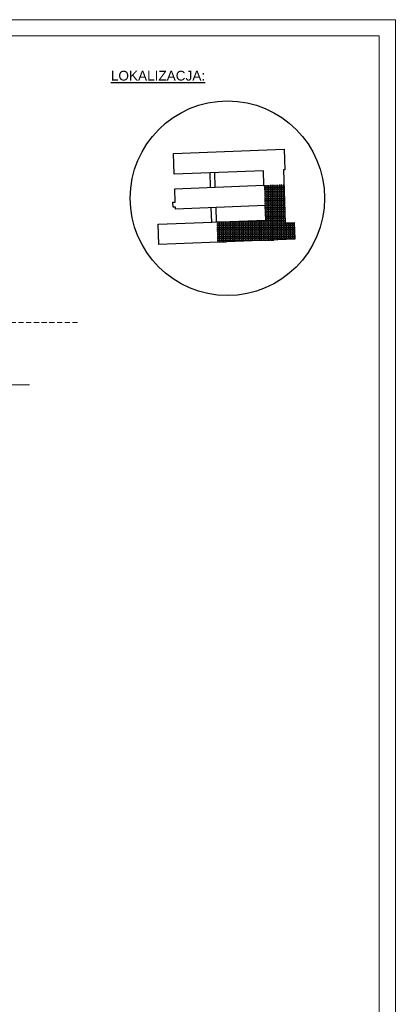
# Model space of a CAD drawing. Header units: millimetres. Extents: x -1413 to 4627, y 0 to 12711.
# Tile 247 of 247: x 3467 to 4627, y 9676 to 12711. Entities that reach past the tile are written whole.
import ezdxf

# ---------------------------------------------------------------- set-up
doc = ezdxf.new("R2010")
doc.units = ezdxf.units.MM
for name, pattern in [('ACAD_ISO02W100', [15, 12, -3]), ('CACHE2', [4.7625, 3.175, -1.5875]), ('DASHED2', [0.375, 0.25, -0.125])]:
    doc.linetypes.add(name, pattern=pattern)
for name, color, linetype, lineweight in [('sq_bud istn', 253, 'Continuous', 15), ('SQ_Opisy', 7, 'Continuous', 18), ('SQ_ZAKRES_OPRACOWANIA', 7, 'ACAD_ISO02W100', 20)]:
    doc.layers.add(name, color=color, linetype=linetype, lineweight=lineweight)
doc.layers.add('SQ_STREFY FUNKCJONALNE', color=7, linetype='Continuous')
doc.styles.add('SQ_Arial', font='arial.ttf')

# ---------------------------------------------------------------- blocks, each defined once
blk = doc.blocks.new('LOKALIZACJA')
at = {"true_color": 0x000000}
h = blk.add_hatch(dxfattribs=at)
h.set_pattern_fill('ANGLE', color=18, scale=0.8)
h.set_pattern_definition([(0, (5599.9307, 6024.735), (0, 5.588), [4.064, -1.524]), (90, (5599.9307, 6024.735), (-5.588, 3e-16), [4.064, -1.524])])
h.paths.add_polyline_path([(28193.9, 30050.5), (28166.1, 30049.7), (28162, 30167.3), (28100.4, 30165.2), (28104.7, 30102.3), (28106.2, 30057.3), (27954.3, 30052), (27956.7, 29989.5), (28195.3, 29998.6)])
at = {"color": 18, "true_color": 0x000000}
for p, q in [((27935.7, 30158.8), (27934, 30203.9)), ((27950.3, 30159.3), (27948.6, 30204.4)), ((27939.7, 30051.5), (27938, 30095.6)), ((27954.3, 30052), (27952.7, 30096.2))]:
    blk.add_line(p, q, dxfattribs=at)
blk.add_lwpolyline([(27820.8, 30262.7), (28163, 30275.8), (28164.9, 30212.9), (28160.4, 30212.7), (28166.1, 30049.7), (28193.9, 30050.5), (28195.3, 29998.6), (27776.3, 29982.6), (27774.1, 30045.6), (28106.2, 30057.3), (28104.7, 30102.3), (27827.6, 30091.2), (27827.4, 30097.5), (27819.9, 30097.2), (27819.4, 30112.6), (27826.7, 30113), (27825.1, 30154.5), (28100.4, 30165.2), (28098.6, 30210), (27823.7, 30199.7)], close=True, dxfattribs=at)
blk.add_circle((27987.8, 30125), 299.9, dxfattribs=at)
at = {"color": 18, "true_color": 0x000000, "insert": (27627.9, 30517.8), "char_height": 30, "width": 960.086, "attachment_point": 1, "style": 'SQ_Arial'}
blk.add_mtext('{\\LLOKALIZACJA:}', dxfattribs=at)
blk = doc.blocks.new('stan projektowany')
at = {"layer": 'sq_bud istn'}
blk.add_line((-14963, 11585.6), (-17204.5, 11585.6), dxfattribs=at)
at = {"layer": 'SQ_ZAKRES_OPRACOWANIA', "linetype": 'CACHE2', "ltscale": 5}
blk.add_lwpolyline([(-14814.6, 11778), (-15737.1, 11778), (-15737.1, 11735.4), (-15837.1, 11820.5), (-15837.1, 11778), (-17204.5, 11778), (-17204.5, 11035.8), (-17162, 11035.8), (-17247.1, 10935.8), (-17204.5, 10935.8), (-17204.5, 9500.9), (-17162, 9500.9), (-17247.1, 9400.9), (-17204.5, 9400.9), (-17204.5, 8139.9), (-18379.8, 8139.9), (-18379.8, 8097.4), (-18479.8, 8182.5), (-18479.8, 8139.9), (-19419.6, 8139.9), (-19419.6, 5921)], dxfattribs=at)

msp = doc.modelspace()

# ---------------------------------------------------------------- linework, layer by layer
at = {"layer": 'SQ_Opisy', "color": 7, "lineweight": 9, "true_color": 0xf7f7f7}
msp.add_lwpolyline([(-1413.2, 4301.1), (4626.8, 4301.1), (4626.8, 12711.1), (-1413.2, 12711.1)], close=True, dxfattribs=at)
at = {"layer": 'SQ_Opisy', "lineweight": 9}
msp.add_lwpolyline([(-1213.2, 4351.1), (4576.8, 4351.1), (4576.8, 12661.1), (-1213.2, 12661.1)], close=True, dxfattribs=at)

# ---------------------------------------------------------------- block references
at = {"layer": 'SQ_STREFY FUNKCJONALNE', "lineweight": 30}
msp.add_blockref('LOKALIZACJA', (-23879.2, -17964.3), dxfattribs=at)
at = {"layer": 'SQ_ZAKRES_OPRACOWANIA', "color": 251, "linetype": 'DASHED2', "ltscale": 100, "true_color": 0x636466}
msp.add_blockref('stan projektowany', (18460.6, 0), dxfattribs=at)

doc.saveas('drawing.dxf')
